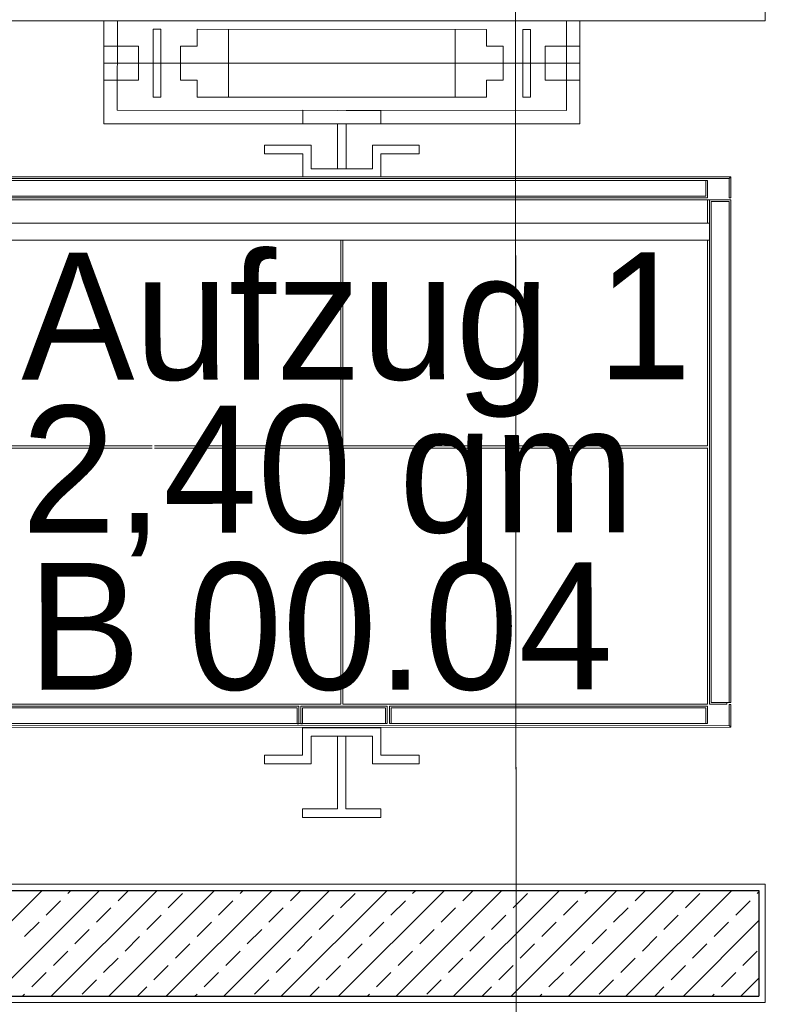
# Model space of a CAD drawing. Header units: metres. Extents: x -11.9 to 34.9, y 35 to 73.8.
# Tile 11 of 19: x 14.2 to 15.9, y 43.3 to 45.6. Entities that reach past the tile are written whole.
import ezdxf
from ezdxf.enums import TextEntityAlignment as Align

# ---------------------------------------------------------------- set-up
doc = ezdxf.new("R2010")
doc.units = ezdxf.units.M
doc.header["$MEASUREMENT"] = 0
doc.linetypes.add('DGN Style 2', pattern=[1.090157, 0.654094, -0.436063])
for name, color, linetype, lineweight in [('031_abbruch', 30, 'DGN Style 2', 0), ('101_konst_beton', 3, 'Continuous', 30), ('203_ausb_sonst', 7, 'Continuous', 0), ('721_beschrif_01', 54, 'Continuous', 0), ('730_raumstempel', 12, 'Continuous', 0), ('952_schraff_02', 7, 'Continuous', 0), ('Ebene 22', 7, 'Continuous', 0), ('Ebene 31', 7, 'Continuous', 0)]:
    doc.layers.add(name, color=color, linetype=linetype, lineweight=lineweight)
doc.styles.add('Style-Rotis SemiSans Light 45', font='Rotis SemiSans Light 45.shx')
doc.linetypes.add('Abbruch', pattern='A,-0.75,[1,dgnlstyle-lstyle.shx,S=0.002439,R=0,X=0,Y=0],-0.75', length=1.5)

# ---------------------------------------------------------------- blocks, each defined once
blk = doc.blocks.new('*U14')
at = {"layer": 'Ebene 31', "color": 7, "linetype": 'Continuous', "lineweight": 0}
for p, q in [((-0.0925, 0.1319), (-0.0925, 0.1519)), ((-0.0925, 0.1519), (0.0925, 0.1519)), ((0.0925, 0.1519), (0.0925, 0.1319)), ((-0.01, 0.1319), (-0.0925, 0.1319)), ((-0.01, 0.1319), (-0.01, -0.0399)), ((0.01, 0.1319), (0.01, -0.0399)), ((0.0925, 0.1319), (0.01, 0.1319)), ((-0.1825, 0.005), (-0.1825, 0.025)), ((-0.0725, 0.025), (-0.1825, 0.025)), ((-0.0725, 0.025), (-0.0725, -0.0399)), ((0.0725, 0.025), (0.0725, -0.0399)), ((0.1825, 0.025), (0.0725, 0.025)), ((0.1825, 0.025), (0.1825, 0.005)), ((-0.0925, 0.005), (-0.1825, 0.005)), ((-0.0925, 0.005), (-0.0925, -0.0599)), ((0.0925, 0.005), (0.0925, -0.0599)), ((0.1825, 0.005), (0.0925, 0.005)), ((0.0725, -0.0399), (-0.0725, -0.0399)), ((0.0925, -0.0599), (-0.0925, -0.0599))]:
    blk.add_line(p, q, dxfattribs=at)
blk = doc.blocks.new('*U16')
at = {"layer": 'Ebene 31', "color": 2, "linetype": 'Continuous', "lineweight": 0}
for p, q in [((0.0023, -1.1926), (0.0022, -0.005)), ((0.0522, -0.005), (0.0022, -0.005)), ((0.0063, -1.1926), (0.0062, -0.009)), ((0.0482, -0.009), (0.0062, -0.009)), ((0.0483, -1.1926), (0.0482, -0.009)), ((0.0523, -1.1966), (0.0522, -0.005)), ((0.0063, -1.1926), (0.0023, -1.1926)), ((0.0113, -1.1926), (0.0063, -1.1926)), ((0.0113, -1.1926), (0.0113, -1.1926)), ((0.0483, -1.1926), (0.0113, -1.1926)), ((0.0113, -1.1966), (0.0113, -1.1926)), ((0.0523, -1.1966), (0.0113, -1.1966))]:
    blk.add_line(p, q, dxfattribs=at)

msp = doc.modelspace()

# ---------------------------------------------------------------- linework, layer by layer
at = {"layer": '031_abbruch'}
msp.add_line((15.3456, 46.3603), (15.349, 41.8603), dxfattribs=at)
at = {"layer": '031_abbruch', "linetype": 'Abbruch', "ltscale": 0.25}
msp.add_line((15.3456, 46.3603), (15.349, 41.8603), dxfattribs=at)
at = {"layer": '101_konst_beton', "color": 3, "linetype": 'Continuous', "lineweight": 30}
for p, q in [((13.8336, 43.5614), (15.9216, 43.5614)), ((15.9216, 43.5614), (15.9216, 43.3114)), ((13.5836, 43.3114), (15.9216, 43.3114))]:
    msp.add_line(p, q, dxfattribs=at)
at = {"layer": '203_ausb_sonst', "linetype": 'Continuous', "lineweight": 0}
for p, q in [((15.9366, 45.8964), (15.9366, 45.6164)), ((13.8336, 45.6164), (15.9366, 45.6164)), ((13.8336, 43.5764), (15.9366, 43.5764)), ((15.9366, 43.5764), (15.9366, 43.2964)), ((13.5686, 43.2964), (15.9366, 43.2964))]:
    msp.add_line(p, q, dxfattribs=at)
at = {"layer": '952_schraff_02', "linetype": 'Continuous', "lineweight": 0}
for p, q in [((13.9782, 43.3114), (14.2282, 43.5614)), ((14.1139, 43.3114), (14.3639, 43.5614)), ((14.2497, 43.3114), (14.4997, 43.5614)), ((14.2885, 43.5538), (14.2961, 43.5614)), ((14.3855, 43.3114), (14.6355, 43.5614)), ((14.4073, 43.5368), (14.4318, 43.5614)), ((14.5212, 43.3114), (14.7712, 43.5614)), ((14.5261, 43.5199), (14.56, 43.5538)), ((14.657, 43.3114), (14.907, 43.5614)), ((14.6958, 43.5538), (14.7033, 43.5614)), ((14.7928, 43.3114), (15.0428, 43.5614)), ((14.8146, 43.5368), (14.8391, 43.5614)), ((14.9285, 43.3114), (15.1785, 43.5614)), ((14.9333, 43.5199), (14.9673, 43.5538)), ((15.0643, 43.3114), (15.3143, 43.5614)), ((15.1031, 43.5538), (15.1106, 43.5614)), ((15.2, 43.3114), (15.45, 43.5614)), ((15.2218, 43.5368), (15.2464, 43.5614)), ((15.3358, 43.3114), (15.5858, 43.5614)), ((15.3406, 43.5199), (15.3746, 43.5538)), ((15.4716, 43.3114), (15.7216, 43.5614)), ((15.5103, 43.5538), (15.5179, 43.5614)), ((15.6073, 43.3114), (15.8573, 43.5614)), ((15.6291, 43.5368), (15.6537, 43.5614)), ((15.7479, 43.5199), (15.7819, 43.5538)), ((15.9176, 43.5538), (15.9216, 43.5577)), ((14.2376, 43.5029), (14.2715, 43.5368)), ((14.3563, 43.4859), (14.3903, 43.5199)), ((14.6448, 43.5029), (14.6788, 43.5368)), ((14.7636, 43.4859), (14.7976, 43.5199)), ((15.0521, 43.5029), (15.0861, 43.5368)), ((15.1709, 43.4859), (15.2049, 43.5199)), ((15.4594, 43.5029), (15.4934, 43.5368)), ((15.5782, 43.4859), (15.6122, 43.5199)), ((15.8667, 43.5029), (15.9007, 43.5368)), ((14.4751, 43.469), (14.5091, 43.5029)), ((14.8824, 43.469), (14.9164, 43.5029)), ((15.2897, 43.469), (15.3237, 43.5029)), ((15.697, 43.469), (15.731, 43.5029)), ((14.1866, 43.452), (14.2206, 43.4859)), ((14.5939, 43.452), (14.6279, 43.4859)), ((15.0012, 43.452), (15.0352, 43.4859)), ((15.4085, 43.452), (15.4425, 43.4859)), ((15.7431, 43.3114), (15.9216, 43.4899)), ((15.8158, 43.452), (15.8498, 43.4859)), ((14.3054, 43.435), (14.3394, 43.469)), ((14.4242, 43.418), (14.4582, 43.452)), ((14.7127, 43.435), (14.7467, 43.469)), ((14.8315, 43.418), (14.8655, 43.452)), ((15.12, 43.435), (15.154, 43.469)), ((15.2388, 43.418), (15.2728, 43.452)), ((15.5273, 43.435), (15.5613, 43.469)), ((15.6461, 43.418), (15.6801, 43.452)), ((14.543, 43.4011), (14.577, 43.435)), ((14.9503, 43.4011), (14.9843, 43.435)), ((15.3576, 43.4011), (15.3916, 43.435)), ((15.7649, 43.4011), (15.7988, 43.435)), ((14.2545, 43.3841), (14.2885, 43.418)), ((14.6618, 43.3841), (14.6958, 43.418)), ((15.0691, 43.3841), (15.1031, 43.418)), ((15.4764, 43.3841), (15.5103, 43.418)), ((15.8837, 43.3841), (15.9176, 43.418)), ((14.3733, 43.3671), (14.4073, 43.4011)), ((14.4921, 43.3502), (14.5261, 43.3841)), ((14.7806, 43.3671), (14.8146, 43.4011)), ((14.8994, 43.3502), (14.9333, 43.3841)), ((15.1879, 43.3671), (15.2218, 43.4011)), ((15.3067, 43.3502), (15.3406, 43.3841)), ((15.5952, 43.3671), (15.6291, 43.4011)), ((15.714, 43.3502), (15.7479, 43.3841)), ((14.2036, 43.3332), (14.2376, 43.3671)), ((14.6109, 43.3332), (14.6448, 43.3671)), ((15.0182, 43.3332), (15.0521, 43.3671)), ((15.4255, 43.3332), (15.4594, 43.3671)), ((15.8328, 43.3332), (15.8667, 43.3671)), ((14.3224, 43.3162), (14.3563, 43.3502)), ((14.4533, 43.3114), (14.4751, 43.3332)), ((14.7297, 43.3162), (14.7636, 43.3502)), ((14.8606, 43.3114), (14.8824, 43.3332)), ((15.137, 43.3162), (15.1709, 43.3502)), ((15.2679, 43.3114), (15.2897, 43.3332)), ((15.5443, 43.3162), (15.5782, 43.3502)), ((15.6752, 43.3114), (15.697, 43.3332)), ((15.8789, 43.3114), (15.9216, 43.3541)), ((14.1818, 43.3114), (14.1866, 43.3162)), ((14.5891, 43.3114), (14.5939, 43.3162)), ((14.9964, 43.3114), (15.0012, 43.3162)), ((15.4037, 43.3114), (15.4085, 43.3162)), ((15.811, 43.3114), (15.8158, 43.3162))]:
    msp.add_line(p, q, dxfattribs=at)
at = {"layer": 'Ebene 22', "color": 7, "linetype": 'Continuous', "lineweight": 0}
for p, q in [((15.7999, 45.1931), (14.0699, 45.1931)), ((15.8049, 45.1931), (15.7999, 45.1932)), ((15.7999, 45.1932), (15.7999, 45.1382)), ((15.7999, 45.1931), (15.7999, 45.1381)), ((15.7999, 45.1931), (15.7999, 45.1381)), ((15.8049, 45.0982), (15.805, 45.1932)), ((15.8049, 45.1931), (15.8049, 45.1381)), ((14.9334, 44.6118), (14.9334, 45.0981)), ((14.9384, 44.6118), (14.9384, 45.0981)), ((15.7999, 45.0982), (15.8, 44.612)), ((15.7999, 45.0981), (15.8, 44.6119)), ((15.7999, 45.0981), (15.8, 44.6119)), ((14.4881, 44.6117), (14.07, 44.6117)), ((14.4881, 44.6067), (14.07, 44.6067)), ((14.9334, 44.6118), (14.4931, 44.6117)), ((14.9334, 44.6068), (14.4931, 44.6067)), ((14.9334, 44.6068), (14.9334, 44.0016)), ((15.8, 44.6119), (14.9384, 44.6118)), ((15.8, 44.6069), (14.9384, 44.6068)), ((14.9384, 44.6068), (14.9384, 44.0016)), ((15.8, 44.607), (15.8, 44.0017)), ((15.8, 44.6069), (15.8, 44.0016)), ((15.8, 44.6069), (15.8, 44.0016)), ((14.9335, 44.0016), (14.07, 44.0014)), ((14.9385, 44.0016), (15.8, 44.0016))]:
    msp.add_line(p, q, dxfattribs=at)
at = {"layer": 'Ebene 31', "color": 7, "linetype": 'Continuous', "lineweight": 0}
for p, q in [((14.3737, 45.6163), (14.3736, 45.373)), ((14.4057, 45.6164), (14.4056, 45.405)), ((15.4666, 45.4049), (15.4666, 45.6164)), ((15.4986, 45.3729), (15.4986, 45.6164)), ((14.4906, 45.4365), (14.4906, 45.5965)), ((14.4906, 45.5965), (14.5086, 45.5965)), ((14.5086, 45.5965), (14.5086, 45.4365)), ((15.2776, 45.5964), (14.5946, 45.5965)), ((14.5946, 45.5565), (14.5946, 45.5965)), ((14.6681, 45.4365), (14.6681, 45.5965)), ((15.2041, 45.4364), (15.2041, 45.5964)), ((15.2776, 45.5564), (15.2776, 45.5964)), ((15.3816, 45.5964), (15.3636, 45.5964)), ((15.3636, 45.5964), (15.3636, 45.4364)), ((15.3816, 45.4364), (15.3816, 45.5964)), ((14.3736, 45.5565), (14.4556, 45.5565)), ((14.4556, 45.4765), (14.4556, 45.5565)), ((14.5546, 45.5565), (14.5546, 45.4765)), ((14.5546, 45.5565), (14.5946, 45.5565)), ((15.3176, 45.5564), (15.2776, 45.5564)), ((15.3176, 45.5564), (15.3176, 45.4764)), ((15.4986, 45.5564), (15.4166, 45.5564)), ((15.4166, 45.4764), (15.4166, 45.5564)), ((15.4986, 45.5164), (14.3736, 45.5165)), ((14.3736, 45.4765), (14.4556, 45.4765)), ((14.5546, 45.4765), (14.5946, 45.4765)), ((14.5946, 45.4765), (14.5946, 45.4365)), ((15.3176, 45.4764), (15.2776, 45.4764)), ((15.2776, 45.4764), (15.2776, 45.4364)), ((15.4986, 45.4764), (15.4166, 45.4764)), ((14.5086, 45.4365), (14.4906, 45.4365)), ((15.2776, 45.4364), (14.5946, 45.4365)), ((15.3636, 45.4364), (15.3816, 45.4364)), ((14.4056, 45.405), (15.4666, 45.4049)), ((14.8436, 45.373), (14.8436, 45.405)), ((14.8436, 45.405), (14.9261, 45.4049)), ((14.9461, 45.4049), (15.0286, 45.4049)), ((15.0286, 45.4049), (15.0286, 45.3729)), ((14.3736, 45.373), (15.4986, 45.3729)), ((14.9261, 45.3729), (14.9261, 45.2671)), ((14.9461, 45.3729), (14.9461, 45.2671)), ((14.7536, 45.3224), (14.7536, 45.3024)), ((14.7536, 45.3224), (14.8636, 45.3224)), ((14.8636, 45.3224), (14.8636, 45.2671)), ((15.0086, 45.3224), (15.0086, 45.2671)), ((15.0086, 45.3224), (15.1186, 45.3224)), ((15.1186, 45.3024), (15.1186, 45.3224)), ((14.7536, 45.3024), (14.8436, 45.3024)), ((14.8436, 45.3024), (14.8436, 45.2481)), ((15.0286, 45.3024), (15.0286, 45.2481)), ((15.0286, 45.3024), (15.1186, 45.3024)), ((14.8636, 45.2671), (15.0086, 45.2671)), ((14.8436, 43.9455), (15.0286, 43.9456))]:
    msp.add_line(p, q, dxfattribs=at)
at = {"layer": 'Ebene 31', "color": 2, "linetype": 'Continuous', "lineweight": 0}
for p, q in [((15.8549, 45.2482), (14.0149, 45.2479)), ((15.8509, 45.2442), (14.0189, 45.2439)), ((15.8509, 45.2442), (15.8549, 45.2482)), ((15.8509, 45.2442), (15.8509, 45.1982)), ((15.8549, 45.2482), (15.8549, 45.1982)), ((15.7959, 45.2392), (14.0739, 45.2389)), ((15.7959, 45.2021), (15.7959, 45.2391)), ((15.7999, 45.2391), (15.7959, 45.2391)), ((15.7999, 45.1981), (15.7999, 45.2391)), ((15.7999, 45.1983), (14.0699, 45.1979)), ((14.5611, 45.202), (14.0739, 45.2019)), ((15.7959, 45.2021), (14.5366, 45.202)), ((15.8049, 45.1932), (15.8459, 45.1932)), ((15.805, 45.1932), (15.855, 45.1932)), ((14.0649, 45.138), (15.8049, 45.1382)), ((14.0649, 45.098), (15.8049, 45.0982)), ((14.8345, 43.9966), (14.07, 43.9964)), ((14.8305, 43.9926), (14.074, 43.9924)), ((14.8305, 43.9925), (14.8305, 43.9555)), ((14.8345, 43.9965), (14.8345, 43.9555)), ((15.0435, 43.9966), (14.8395, 43.9965)), ((14.8395, 43.9965), (14.8395, 43.9555)), ((14.8435, 43.9925), (15.0395, 43.9926)), ((14.8435, 43.9925), (14.8435, 43.9555)), ((15.0395, 43.9926), (15.0395, 43.9556)), ((15.0435, 43.9966), (15.0435, 43.9556)), ((15.0485, 43.9966), (15.0485, 43.9556)), ((15.0485, 43.9966), (15.8, 43.9966)), ((15.0524, 43.9926), (15.796, 43.9926)), ((15.0524, 43.9926), (15.0525, 43.9556)), ((15.796, 43.9556), (15.796, 43.9926)), ((15.8, 43.9556), (15.8, 43.9966)), ((15.851, 43.9507), (15.851, 44.0007)), ((15.855, 43.9467), (15.855, 43.9967)), ((15.855, 43.9467), (14.015, 43.9464)), ((15.851, 43.9507), (14.019, 43.9504)), ((15.0395, 43.9556), (14.074, 43.9554)), ((14.8343, 43.9546), (14.8303, 43.9546)), ((14.8345, 43.9555), (14.8305, 43.9555)), ((14.8433, 43.9546), (14.8393, 43.9546)), ((14.8395, 43.9555), (14.8435, 43.9555)), ((15.0435, 43.9556), (15.0395, 43.9556)), ((15.0485, 43.9556), (15.0525, 43.9556)), ((15.0525, 43.9556), (15.796, 43.9556)), ((15.796, 43.9556), (15.8, 43.9556)), ((15.851, 43.9507), (15.855, 43.9467))]:
    msp.add_line(p, q, dxfattribs=at)
at = {"layer": 'Ebene 31', "color": 2, "linetype": 'Continuous', "lineweight": 0, "flags": 128}
for points in [[(15.8509, 45.1982), (15.8549, 45.1982), (15.8549, 45.1982)], [(15.851, 44.0007), (15.855, 44.0007), (15.855, 43.9967)]]:
    msp.add_lwpolyline(points, dxfattribs=at)

# ---------------------------------------------------------------- block references
at = {"layer": 'Ebene 31', "color": 2, "linetype": 'Continuous', "lineweight": 0, "extrusion": (0, 0, -1), "xscale": 0.9999707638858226, "yscale": 0.9999707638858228, "zscale": 0.9999707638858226, "rotation": 359.9936229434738}
msp.add_blockref('*U16', (-15.8572, 45.1982), dxfattribs=at)
at = {"layer": 'Ebene 31', "color": 7, "linetype": 'Continuous', "lineweight": 0, "xscale": 0.9999707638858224, "yscale": 0.9999707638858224, "zscale": 0.9999707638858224, "rotation": 179.9936581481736}
msp.add_blockref('*U14', (14.9359, 43.8856), dxfattribs=at)

# ---------------------------------------------------------------- texts
at = {"layer": '721_beschrif_01', "linetype": 'Continuous', "lineweight": 0, "insert": (14.1784, 45.0682), "char_height": 0.3, "attachment_point": 1, "rotation": 0.0433, "line_spacing_factor": 0.722892, "style": 'Style-Rotis SemiSans Light 45'}
msp.add_mtext('Aufzug 1\\P2,40 qm\\P ', dxfattribs=at)
at = {"layer": '730_raumstempel', "color": 30, "linetype": 'Continuous', "lineweight": 0, "style": 'Style-Rotis SemiSans Light 45'}
msp.add_text('B 00.04', height=0.3, rotation=0.0433, dxfattribs=at).set_placement((14.1935, 44.3353), align=Align.TOP_LEFT)

doc.saveas('drawing.dxf')
